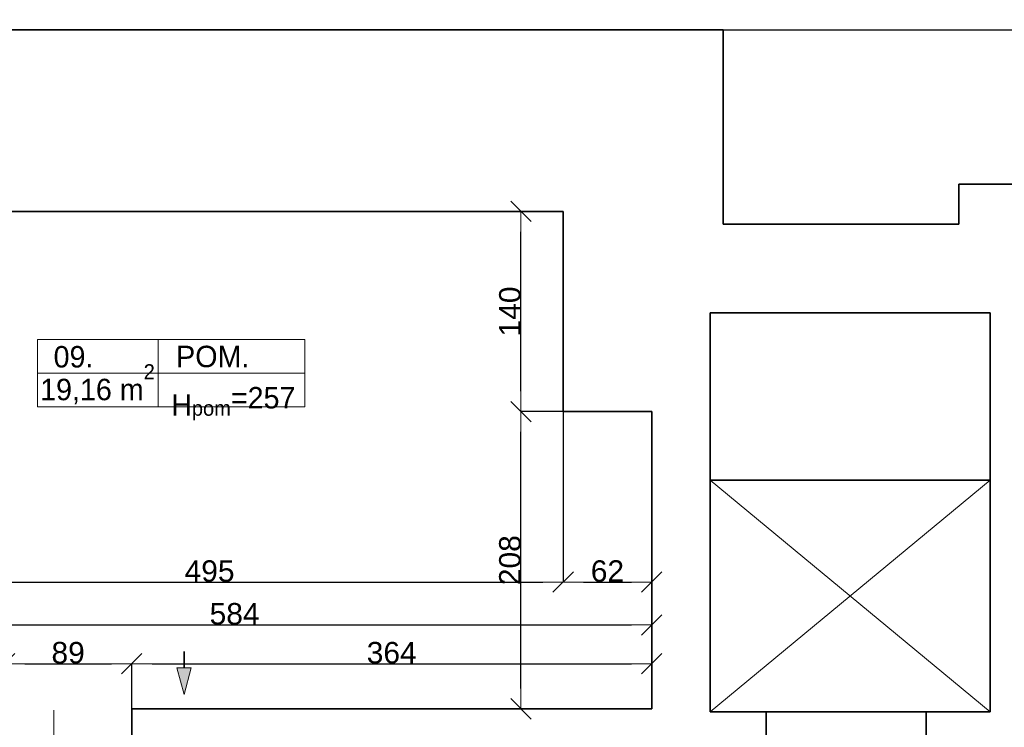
# Model space of a CAD drawing. Header units: metres. Extents: x 7506757 to 756746378, y 5735207 to 582114514.
# Tile 103 of 256: x 7701391 to 7708283, y 5805168 to 5810119. Entities that reach past the tile are written whole.
import ezdxf

# ---------------------------------------------------------------- set-up
doc = ezdxf.new("R2010")
doc.units = ezdxf.units.M
doc.header["$MEASUREMENT"] = 0
doc.header["$PDMODE"] = 2
doc.layers.get('0').update_dxf_attribs({"color": 250, "linetype": 'CONTINUOUS', "lineweight": 100, "plot": 0})
doc.layers.get('Defpoints').update_dxf_attribs({"linetype": 'CONTINUOUS'})
for name, color, linetype, lineweight in [('2D - Ogolne46', 7, 'CONTINUOUS', 18), ('7 - linia widok1', 7, 'CONTINUOUS', 13), ('M_OCIANA1', 7, 'CONTINUOUS', 13), ('M_OCIANA141', 7, 'CONTINUOUS', 0), ('M_OCIANA6', 5, 'CONTINUOUS', 35), ('M_OPISY141', 7, 'CONTINUOUS', 0), ('opis1', 7, 'CONTINUOUS', 13)]:
    doc.layers.add(name, color=color, linetype=linetype, lineweight=lineweight)
doc.layers.add('M_OCIANA', color=7, linetype='CONTINUOUS')
doc.layers.add('PWYMIAR', color=7, linetype='CONTINUOUS')
doc.styles.add('GENERATED_STYLE_1', font='arial.ttf')
doc.styles.add('GENERATED_STYLE_2', font='txt')
doc.dimstyles.new('GENERATED_STYLE__1', dxfattribs={"dimtxt": 150, "dimasz": 142.5, "dimexe": 0.18, "dimexo": 0, "dimgap": 0.09, "dimtad": 1, "dimdec": 0, "dimlfac": 0.1, "dimzin": 0, "dimdsep": 46, "dimtxsty": 'GENERATED_STYLE_1', "dimblk": 'ARROWHEAD_6', "dimblk1": 'ARROWHEAD_6', "dimblk2": 'ARROWHEAD_6', "dimcen": 0.09, "dimclrd": 251, "dimclre": 251, "dimclrt": 7, "dimazin": 0, "dimtfac": 1, "dimtdec": 4, "dimtmove": 0, "dimatfit": 3, "dimfxl": 0, "dimtolj": 1, "dimtzin": 0, "dimarcsym": 0})
doc.dimstyles.new('GENERATED_STYLE__2', dxfattribs={"dimtxt": 150, "dimasz": 142.5, "dimexe": 0.18, "dimexo": 0, "dimgap": 0.09, "dimtad": 1, "dimtih": 1, "dimtoh": 1, "dimdec": 0, "dimlfac": 0.1, "dimzin": 0, "dimdsep": 46, "dimtxsty": 'GENERATED_STYLE_1', "dimblk": 'ARROWHEAD_6', "dimblk1": 'ARROWHEAD_6', "dimblk2": 'ARROWHEAD_6', "dimcen": 0.09, "dimclrd": 251, "dimclre": 251, "dimclrt": 7, "dimazin": 0, "dimtfac": 1, "dimtdec": 4, "dimtmove": 0, "dimatfit": 3, "dimfxl": 0, "dimtolj": 1, "dimtzin": 0, "dimarcsym": 0})
doc.dimstyles.new('GENERATED_STYLE__3', dxfattribs={"dimtxt": 150, "dimasz": 142.5, "dimexe": 0.18, "dimexo": 0, "dimgap": 0.09, "dimtad": 1, "dimdec": 0, "dimlfac": 0.1, "dimzin": 0, "dimdsep": 46, "dimtxsty": 'GENERATED_STYLE_1', "dimblk": 'ARROWHEAD_6', "dimblk1": 'ARROWHEAD_6', "dimblk2": 'ARROWHEAD_6', "dimcen": 0.09, "dimclrd": 251, "dimclre": 251, "dimclrt": 7, "dimazin": 0, "dimtfac": 1, "dimtdec": 4, "dimtmove": 2, "dimatfit": 3, "dimfxl": 0, "dimtolj": 1, "dimtzin": 0, "dimarcsym": 0})

# ---------------------------------------------------------------- blocks, each defined once
blk = doc.blocks.new('Linia_21', base_point=(605361.3, 254718.8))
at = {"layer": 'M_OCIANA1', "linetype": 'Continuous'}
blk.add_hatch(color=256, dxfattribs=at).paths.add_polyline_path([(605361.3, 254419.2), (605311.3, 254605.8), (605411.3, 254605.8)], flags=0)
for p, q in [((605361.3, 254419.2), (605311.3, 254605.8)), ((605311.3, 254605.8), (605411.3, 254605.8)), ((605361.3, 254419.2), (605411.3, 254605.8))]:
    blk.add_line(p, q, dxfattribs=at)
at = {"layer": 'M_OCIANA6', "linetype": 'Continuous'}
blk.add_line((605361.3, 254718.8), (605361.3, 254605.8), dxfattribs=at)
blk = doc.blocks.new('ARROWHEAD_6')
at = {"color": 0, "linetype": 'Continuous', "lineweight": 0}
for p, q in [((-0.5, -0.5), (0.5, 0.5)), ((0, 0), (-1, 0))]:
    blk.add_line(p, q, dxfattribs=at)
blk = doc.blocks.new('*D5605')
at = {"layer": 'Defpoints', "color": 0, "linetype": 'Continuous', "transparency": 16777216}
for p in [(7702174.5, 5805612.9), (7701284.5, 5805297.5), (7702174.5, 5805297.5)]:
    blk.add_point(p, dxfattribs=at)
at = {"layer": 'PWYMIAR', "color": 251, "linetype": 'Continuous', "lineweight": -2, "transparency": 16777216}
for p, q in [((7701284.5, 5805297.5), (7701284.5, 5805613)), ((7701427, 5805612.9), (7702032, 5805612.9)), ((7702174.5, 5805297.5), (7702174.5, 5805613))]:
    blk.add_line(p, q, dxfattribs=at)
at = {"layer": 'PWYMIAR', "color": 251, "linetype": 'Continuous', "lineweight": -2, "transparency": 16777216, "xscale": 142.5, "yscale": 142.5, "zscale": 142.5, "rotation": 180}
blk.add_blockref('ARROWHEAD_6', (7701284.5, 5805612.9), dxfattribs=at)
at = {"layer": 'PWYMIAR', "color": 251, "linetype": 'Continuous', "lineweight": -2, "transparency": 16777216, "xscale": 142.5, "yscale": 142.5, "zscale": 142.5}
blk.add_blockref('ARROWHEAD_6', (7702174.5, 5805612.9), dxfattribs=at)
at = {"layer": 'PWYMIAR', "color": 7, "linetype": 'Continuous', "lineweight": 13, "transparency": 16777216, "insert": (7701729.5, 5805689.5), "char_height": 150, "attachment_point": 5, "style": 'GENERATED_STYLE_1'}
blk.add_mtext('\\A1;89', dxfattribs=at)
blk = doc.blocks.new('*D5606')
at = {"layer": 'Defpoints', "color": 0, "linetype": 'Continuous', "transparency": 16777216}
for p in [(7705814.7, 5805612.9), (7702174.5, 5805297.5), (7705814.7, 5805297.5)]:
    blk.add_point(p, dxfattribs=at)
at = {"layer": 'PWYMIAR', "color": 251, "linetype": 'Continuous', "lineweight": -2, "transparency": 16777216}
for p, q in [((7702174.5, 5805297.5), (7702174.5, 5805613)), ((7702317, 5805612.9), (7705672.2, 5805612.9)), ((7705814.7, 5805297.5), (7705814.7, 5805613))]:
    blk.add_line(p, q, dxfattribs=at)
at = {"layer": 'PWYMIAR', "color": 251, "linetype": 'Continuous', "lineweight": -2, "transparency": 16777216, "xscale": 142.5, "yscale": 142.5, "zscale": 142.5, "rotation": 180}
blk.add_blockref('ARROWHEAD_6', (7702174.5, 5805612.9), dxfattribs=at)
at = {"layer": 'PWYMIAR', "color": 251, "linetype": 'Continuous', "lineweight": -2, "transparency": 16777216, "xscale": 142.5, "yscale": 142.5, "zscale": 142.5}
blk.add_blockref('ARROWHEAD_6', (7705814.7, 5805612.9), dxfattribs=at)
at = {"layer": 'PWYMIAR', "color": 7, "linetype": 'Continuous', "lineweight": 13, "transparency": 16777216, "insert": (7703994.6, 5805689.6), "char_height": 150, "attachment_point": 5, "style": 'GENERATED_STYLE_1'}
blk.add_mtext('\\A1;364', dxfattribs=at)
blk = doc.blocks.new('*D5608')
at = {"layer": 'Defpoints', "color": 0, "linetype": 'Continuous', "transparency": 16777216}
for p in [(7700244.7, 5808777.5), (7705194.7, 5807377.5), (7705194.7, 5806183.9)]:
    blk.add_point(p, dxfattribs=at)
at = {"layer": 'PWYMIAR', "color": 251, "linetype": 'Continuous', "lineweight": -2, "transparency": 16777216}
for p, q in [((7700244.7, 5808777.5), (7700244.7, 5806183.7)), ((7705194.7, 5807377.5), (7705194.7, 5806183.7)), ((7700387.2, 5806183.9), (7705052.2, 5806183.9))]:
    blk.add_line(p, q, dxfattribs=at)
at = {"layer": 'PWYMIAR', "color": 251, "linetype": 'Continuous', "lineweight": -2, "transparency": 16777216, "xscale": 142.5, "yscale": 142.5, "zscale": 142.5, "rotation": 180}
blk.add_blockref('ARROWHEAD_6', (7700244.7, 5806183.9), dxfattribs=at)
at = {"layer": 'PWYMIAR', "color": 251, "linetype": 'Continuous', "lineweight": -2, "transparency": 16777216, "xscale": 142.5, "yscale": 142.5, "zscale": 142.5}
blk.add_blockref('ARROWHEAD_6', (7705194.7, 5806183.9), dxfattribs=at)
at = {"layer": 'PWYMIAR', "color": 7, "linetype": 'Continuous', "lineweight": 13, "transparency": 16777216, "insert": (7702719.7, 5806260.6), "char_height": 150, "attachment_point": 5, "style": 'GENERATED_STYLE_1'}
blk.add_mtext('\\A1;495', dxfattribs=at)
blk = doc.blocks.new('*D5609')
at = {"layer": 'Defpoints', "color": 0, "linetype": 'Continuous', "transparency": 16777216}
for p in [(7705194.7, 5807377.5), (7705814.7, 5807377.5), (7705814.7, 5806183.9)]:
    blk.add_point(p, dxfattribs=at)
at = {"layer": 'PWYMIAR', "color": 251, "linetype": 'Continuous', "lineweight": -2, "transparency": 16777216}
for p, q in [((7705194.7, 5807377.5), (7705194.7, 5806183.7)), ((7705814.7, 5807377.5), (7705814.7, 5806183.7)), ((7705337.2, 5806183.9), (7705672.2, 5806183.9))]:
    blk.add_line(p, q, dxfattribs=at)
at = {"layer": 'PWYMIAR', "color": 251, "linetype": 'Continuous', "lineweight": -2, "transparency": 16777216, "xscale": 142.5, "yscale": 142.5, "zscale": 142.5, "rotation": 180}
blk.add_blockref('ARROWHEAD_6', (7705194.7, 5806183.9), dxfattribs=at)
at = {"layer": 'PWYMIAR', "color": 251, "linetype": 'Continuous', "lineweight": -2, "transparency": 16777216, "xscale": 142.5, "yscale": 142.5, "zscale": 142.5}
blk.add_blockref('ARROWHEAD_6', (7705814.7, 5806183.9), dxfattribs=at)
at = {"layer": 'PWYMIAR', "color": 7, "linetype": 'Continuous', "lineweight": 13, "transparency": 16777216, "insert": (7705504.7, 5806260.6), "char_height": 150, "attachment_point": 5, "style": 'GENERATED_STYLE_1'}
blk.add_mtext('\\A1;62', dxfattribs=at)
blk = doc.blocks.new('*D5610')
at = {"layer": 'Defpoints', "color": 0, "linetype": 'Continuous', "transparency": 16777216}
for p in [(7705814.7, 5805885), (7699974.7, 5805297.5), (7705814.7, 5805297.5)]:
    blk.add_point(p, dxfattribs=at)
at = {"layer": 'PWYMIAR', "color": 251, "linetype": 'Continuous', "lineweight": -2, "transparency": 16777216}
for p, q in [((7699974.7, 5805297.5), (7699974.7, 5805885.2)), ((7700117.2, 5805885), (7705672.2, 5805885)), ((7705814.7, 5805297.5), (7705814.7, 5805885.2))]:
    blk.add_line(p, q, dxfattribs=at)
at = {"layer": 'PWYMIAR', "color": 251, "linetype": 'Continuous', "lineweight": -2, "transparency": 16777216, "xscale": 142.5, "yscale": 142.5, "zscale": 142.5, "rotation": 180}
blk.add_blockref('ARROWHEAD_6', (7699974.7, 5805885), dxfattribs=at)
at = {"layer": 'PWYMIAR', "color": 251, "linetype": 'Continuous', "lineweight": -2, "transparency": 16777216, "xscale": 142.5, "yscale": 142.5, "zscale": 142.5}
blk.add_blockref('ARROWHEAD_6', (7705814.7, 5805885), dxfattribs=at)
at = {"layer": 'PWYMIAR', "color": 7, "linetype": 'Continuous', "lineweight": 13, "transparency": 16777216, "insert": (7702894.7, 5805961.6), "char_height": 150, "attachment_point": 5, "style": 'GENERATED_STYLE_1'}
blk.add_mtext('\\A1;584', dxfattribs=at)
blk = doc.blocks.new('*D5614')
at = {"layer": 'Defpoints', "color": 0, "linetype": 'Continuous', "transparency": 16777216}
for p in [(7704899, 5807377.5), (7705194.7, 5807377.5), (7705814.7, 5805297.5)]:
    blk.add_point(p, dxfattribs=at)
at = {"layer": 'PWYMIAR', "color": 251, "linetype": 'Continuous', "lineweight": -2, "transparency": 16777216}
for p, q in [((7705194.7, 5807377.5), (7704898.9, 5807377.5)), ((7704899, 5805440), (7704899, 5807235)), ((7705814.7, 5805297.5), (7704898.9, 5805297.5))]:
    blk.add_line(p, q, dxfattribs=at)
at = {"layer": 'PWYMIAR', "color": 251, "linetype": 'Continuous', "lineweight": -2, "transparency": 16777216, "xscale": 142.5, "yscale": 142.5, "zscale": 142.5}
for p, rotation in [((7704899, 5807377.5), 90), ((7704899, 5805297.5), 270)]:
    blk.add_blockref('ARROWHEAD_6', p, dxfattribs=dict(at, rotation=rotation))
at = {"layer": 'PWYMIAR', "color": 7, "linetype": 'Continuous', "lineweight": 13, "transparency": 16777216, "insert": (7704822.4, 5806337.5), "char_height": 150, "attachment_point": 5, "rotation": 90, "style": 'GENERATED_STYLE_1'}
blk.add_mtext('\\A1;208', dxfattribs=at)
blk = doc.blocks.new('*D5615')
at = {"layer": 'Defpoints', "color": 0, "linetype": 'Continuous', "transparency": 16777216}
for p in [(7704899, 5808777.5), (7705194.7, 5808777.5), (7705194.7, 5807377.5)]:
    blk.add_point(p, dxfattribs=at)
at = {"layer": 'PWYMIAR', "color": 251, "linetype": 'Continuous', "lineweight": -2, "transparency": 16777216}
for p, q in [((7705194.7, 5808777.5), (7704898.9, 5808777.5)), ((7704899, 5807520), (7704899, 5808635)), ((7705194.7, 5807377.5), (7704898.9, 5807377.5))]:
    blk.add_line(p, q, dxfattribs=at)
at = {"layer": 'PWYMIAR', "color": 251, "linetype": 'Continuous', "lineweight": -2, "transparency": 16777216, "xscale": 142.5, "yscale": 142.5, "zscale": 142.5}
for p, rotation in [((7704899, 5808777.5), 90), ((7704899, 5807377.5), 270)]:
    blk.add_blockref('ARROWHEAD_6', p, dxfattribs=dict(at, rotation=rotation))
at = {"layer": 'PWYMIAR', "color": 7, "linetype": 'Continuous', "lineweight": 13, "transparency": 16777216, "insert": (7704822.4, 5808077.5), "char_height": 150, "attachment_point": 5, "rotation": 90, "style": 'GENERATED_STYLE_1'}
blk.add_mtext('\\A1;140', dxfattribs=at)
blk = doc.blocks.new('*D5702')
at = {"layer": 'Defpoints', "color": 0, "linetype": 'Continuous', "transparency": 16777216}
for p in [(7701284.5, 5805297.5), (7702174.5, 5805297.5), (7702174.5, 5804202.1)]:
    blk.add_point(p, dxfattribs=at)
at = {"layer": 'PWYMIAR', "color": 251, "linetype": 'Continuous', "lineweight": -2, "transparency": 16777216}
for p, q in [((7701284.5, 5805297.5), (7701284.5, 5804201.9)), ((7702174.5, 5805297.5), (7702174.5, 5804201.9)), ((7701427, 5804202.1), (7702032, 5804202.1))]:
    blk.add_line(p, q, dxfattribs=at)
at = {"layer": 'PWYMIAR', "color": 251, "linetype": 'Continuous', "lineweight": -2, "transparency": 16777216, "xscale": 142.5, "yscale": 142.5, "zscale": 142.5, "rotation": 180}
blk.add_blockref('ARROWHEAD_6', (7701284.5, 5804202.1), dxfattribs=at)
at = {"layer": 'PWYMIAR', "color": 251, "linetype": 'Continuous', "lineweight": -2, "transparency": 16777216, "xscale": 142.5, "yscale": 142.5, "zscale": 142.5}
blk.add_blockref('ARROWHEAD_6', (7702174.5, 5804202.1), dxfattribs=at)
at = {"layer": 'PWYMIAR', "color": 7, "linetype": 'Continuous', "lineweight": 13, "transparency": 16777216, "insert": (7701729.5, 5804278.7), "char_height": 150, "attachment_point": 5, "style": 'GENERATED_STYLE_1'}
blk.add_mtext('\\A1;89', dxfattribs=at)
blk = doc.blocks.new('*D5703')
at = {"layer": 'Defpoints', "color": 0, "linetype": 'Continuous', "transparency": 16777216}
for p in [(7702174.5, 5805297.5), (7705774.7, 5804583.1), (7705774.7, 5804202.1)]:
    blk.add_point(p, dxfattribs=at)
at = {"layer": 'PWYMIAR', "color": 251, "linetype": 'Continuous', "lineweight": -2, "transparency": 16777216}
for p, q in [((7702174.5, 5805297.5), (7702174.5, 5804201.9)), ((7705774.7, 5804583.1), (7705774.7, 5804201.9)), ((7702317, 5804202.1), (7705632.2, 5804202.1))]:
    blk.add_line(p, q, dxfattribs=at)
at = {"layer": 'PWYMIAR', "color": 251, "linetype": 'Continuous', "lineweight": -2, "transparency": 16777216, "xscale": 142.5, "yscale": 142.5, "zscale": 142.5, "rotation": 180}
blk.add_blockref('ARROWHEAD_6', (7702174.5, 5804202.1), dxfattribs=at)
at = {"layer": 'PWYMIAR', "color": 251, "linetype": 'Continuous', "lineweight": -2, "transparency": 16777216, "xscale": 142.5, "yscale": 142.5, "zscale": 142.5}
blk.add_blockref('ARROWHEAD_6', (7705774.7, 5804202.1), dxfattribs=at)
at = {"layer": 'PWYMIAR', "color": 7, "linetype": 'Continuous', "lineweight": 13, "transparency": 16777216, "insert": (7703974.6, 5804278.8), "char_height": 150, "attachment_point": 5, "style": 'GENERATED_STYLE_1'}
blk.add_mtext('\\A1;360', dxfattribs=at)
blk = doc.blocks.new('*D5747')
at = {"layer": 'Defpoints', "color": 0, "linetype": 'Continuous', "transparency": 16777216}
for p in [(7707964.6, 5808967.5), (7715992.2, 5808967.5), (7708736.9, 5808259.4)]:
    blk.add_point(p, dxfattribs=at)
at = {"layer": 'PWYMIAR', "color": 251, "linetype": 'Continuous', "lineweight": -2, "transparency": 16777216}
for p, q in [((7707964.6, 5808967.5), (7715992.4, 5808967.5)), ((7715992.2, 5808401.9), (7715992.2, 5808825)), ((7708736.9, 5808259.4), (7715992.4, 5808259.4))]:
    blk.add_line(p, q, dxfattribs=at)
at = {"layer": 'PWYMIAR', "color": 251, "linetype": 'Continuous', "lineweight": -2, "transparency": 16777216, "xscale": 142.5, "yscale": 142.5, "zscale": 142.5}
for p, rotation in [((7715992.2, 5808967.5), 90), ((7715992.2, 5808259.4), 270)]:
    blk.add_blockref('ARROWHEAD_6', p, dxfattribs=dict(at, rotation=rotation))
at = {"layer": 'PWYMIAR', "color": 7, "linetype": 'Continuous', "lineweight": 13, "transparency": 16777216, "insert": (7715916.8, 5808613.4), "char_height": 150, "attachment_point": 5, "rotation": 90, "style": 'GENERATED_STYLE_1'}
blk.add_mtext('\\A1;71', dxfattribs=at)
blk = doc.blocks.new('*D5748')
at = {"layer": 'Defpoints', "color": 0, "linetype": 'Continuous', "transparency": 16777216}
for p in [(7706314.6, 5810047.5), (7715992.2, 5810047.5), (7707964.6, 5808967.5)]:
    blk.add_point(p, dxfattribs=at)
at = {"layer": 'PWYMIAR', "color": 251, "linetype": 'Continuous', "lineweight": -2, "transparency": 16777216}
for p, q in [((7706314.6, 5810047.5), (7715992.4, 5810047.5)), ((7715992.2, 5809110), (7715992.2, 5809905)), ((7707964.6, 5808967.5), (7715992.4, 5808967.5))]:
    blk.add_line(p, q, dxfattribs=at)
at = {"layer": 'PWYMIAR', "color": 251, "linetype": 'Continuous', "lineweight": -2, "transparency": 16777216, "xscale": 142.5, "yscale": 142.5, "zscale": 142.5}
for p, rotation in [((7715992.2, 5810047.5), 90), ((7715992.2, 5808967.5), 270)]:
    blk.add_blockref('ARROWHEAD_6', p, dxfattribs=dict(at, rotation=rotation))
at = {"layer": 'PWYMIAR', "color": 7, "linetype": 'Continuous', "lineweight": 13, "transparency": 16777216, "insert": (7715915.5, 5809507.5), "char_height": 150, "attachment_point": 5, "rotation": 90, "style": 'GENERATED_STYLE_1'}
blk.add_mtext('\\A1;108', dxfattribs=at)
blk = doc.blocks.new('*D5750')
at = {"layer": 'Defpoints', "color": 0, "linetype": 'Continuous', "transparency": 16777216}
for p in [(7706314.6, 5810047.5), (7716450.6, 5810047.5), (7714304.6, 5808967.5)]:
    blk.add_point(p, dxfattribs=at)
at = {"layer": 'PWYMIAR', "color": 251, "linetype": 'Continuous', "lineweight": -2, "transparency": 16777216}
for p, q in [((7706314.6, 5810047.5), (7716450.8, 5810047.5)), ((7716450.6, 5809110), (7716450.6, 5809905)), ((7714304.6, 5808967.5), (7716450.8, 5808967.5))]:
    blk.add_line(p, q, dxfattribs=at)
at = {"layer": 'PWYMIAR', "color": 251, "linetype": 'Continuous', "lineweight": -2, "transparency": 16777216, "xscale": 142.5, "yscale": 142.5, "zscale": 142.5}
for p, rotation in [((7716450.6, 5810047.5), 90), ((7716450.6, 5808967.5), 270)]:
    blk.add_blockref('ARROWHEAD_6', p, dxfattribs=dict(at, rotation=rotation))
at = {"layer": 'PWYMIAR', "color": 7, "linetype": 'Continuous', "lineweight": 13, "transparency": 16777216, "insert": (7716373.9, 5809507.5), "char_height": 150, "attachment_point": 5, "rotation": 90, "style": 'GENERATED_STYLE_1'}
blk.add_mtext('\\A1;108', dxfattribs=at)

msp = doc.modelspace()

# ---------------------------------------------------------------- linework, layer by layer
at = {"layer": '7 - linia widok1', "linetype": 'Continuous'}
msp.add_line((7701628.7, 5804627), (7701628.7, 5805288.5), dxfattribs=at)
at = {"layer": 'M_OCIANA141', "linetype": 'Continuous'}
for p, q in [((7706224.6, 5805277.5), (7708184.6, 5806897.5)), ((7706224.6, 5806897.5), (7708184.6, 5805277.5))]:
    msp.add_line(p, q, dxfattribs=at)
at = {"layer": 'M_OCIANA6'}
for p, q in [((7706314.6, 5810047.5), (7690644.6, 5810047.5)), ((7706314.6, 5808687.5), (7706314.6, 5810047.5)), ((7714304.6, 5808967.5), (7707964.6, 5808967.5)), ((7707964.6, 5808967.5), (7707964.6, 5808687.5)), ((7707964.6, 5808687.5), (7706314.6, 5808687.5)), ((7706224.6, 5808067.5), (7708184.6, 5808067.5)), ((7706224.6, 5808067.5), (7706224.6, 5806897.5)), ((7708184.6, 5808067.5), (7708184.6, 5806897.5)), ((7706614.7, 5804724.5), (7706614.7, 5805277.5)), ((7707734.7, 5804724.5), (7707734.7, 5805277.5))]:
    msp.add_line(p, q, dxfattribs=at)
at = {"layer": 'M_OCIANA6', "linetype": 'Continuous'}
for p, q in [((7705194.7, 5808777.5), (7700244.7, 5808777.5)), ((7705194.7, 5808777.5), (7705194.7, 5807377.5)), ((7705814.7, 5807377.5), (7705194.7, 5807377.5)), ((7705814.7, 5807377.5), (7705814.7, 5805297.5)), ((7706224.6, 5806897.5), (7708184.6, 5806897.5)), ((7706224.6, 5806897.5), (7706224.6, 5805277.5)), ((7708184.6, 5806897.5), (7708184.6, 5805277.5)), ((7702174.5, 5804807.5), (7702174.5, 5805297.5)), ((7705814.7, 5805297.5), (7702174.5, 5805297.5)), ((7706224.6, 5805277.5), (7708184.6, 5805277.5))]:
    msp.add_line(p, q, dxfattribs=at)
at = {"layer": 'M_OPISY141', "linetype": 'Continuous'}
for p, q in [((7701515.4, 5807881.9), (7703386.5, 5807881.9)), ((7701515.4, 5807410.8), (7701515.4, 5807881.9)), ((7702360, 5807881.9), (7702360, 5807410.8)), ((7703386.5, 5807881.9), (7703386.5, 5807410.8)), ((7701515.4, 5807646.4), (7703386.5, 5807646.4)), ((7703386.5, 5807410.8), (7701515.4, 5807410.8))]:
    msp.add_line(p, q, dxfattribs=at)

# ---------------------------------------------------------------- block references
at = {"layer": 'M_OCIANA', "color": 5, "linetype": 'Continuous', "lineweight": 35}
msp.add_blockref('Linia_21', (7702541.2, 5805697.9), dxfattribs=at)

# ---------------------------------------------------------------- texts
at = {"layer": '2D - Ogolne46', "linetype": 'Continuous', "insert": (7701533.6, 5807428.7), "char_height": 150, "attachment_point": 7, "style": 'GENERATED_STYLE_2'}
msp.add_mtext('{19,16 m\\A1{\\H0.7x;\\S2^  ;}}', dxfattribs=at)
at = {"layer": 'opis1', "linetype": 'Continuous', "char_height": 150, "attachment_point": 1, "style": 'GENERATED_STYLE_2'}
for s, insert in [('{09.}', (7701627.9, 5807835.7)), ('{POM.}', (7702485.6, 5807837.7)), ('{H\\A1{\\H0.7x;\\S ^ pom;}=257}', (7702450.9, 5807600.1))]:
    msp.add_mtext(s, dxfattribs=dict(at, insert=insert))

# ---------------------------------------------------------------- dimensions: what is measured, and where the dimension line sits
at = {"layer": 'PWYMIAR', "color": 251, "linetype": 'Continuous', "lineweight": 13}
for base, p1, p2, dimstyle, picture, middle in [((7715992.2, 5810047.5), (7707964.6, 5808967.5), (7706314.6, 5810047.5), 'GENERATED_STYLE__1', '*D5748', (7715915.5, 5809507.5)), ((7716450.6, 5810047.5), (7714304.6, 5808967.5), (7706314.6, 5810047.5), 'GENERATED_STYLE__1', '*D5750', (7716373.9, 5809507.5)), ((7715992.2, 5808967.5), (7708736.9, 5808259.4), (7707964.6, 5808967.5), 'GENERATED_STYLE__1', '*D5747', (7715916.8, 5808613.4)), ((7704899, 5808777.5), (7705194.7, 5807377.5), (7705194.7, 5808777.5), 'GENERATED_STYLE__1', '*D5615', (7704822.4, 5808077.5)), ((7704899, 5807377.5), (7705814.7, 5805297.5), (7705194.7, 5807377.5), 'GENERATED_STYLE__3', '*D5614', (7704822.4, 5806337.5))]:
    dim = msp.add_linear_dim(base=base, p1=p1, p2=p2, angle=90, dimstyle=dimstyle, dxfattribs=at)
    dim.commit()
    dim.dimension.update_dxf_attribs({"geometry": picture, "text_midpoint": middle})
for base, p1, p2, picture, middle in [((7705194.7, 5806183.9), (7700244.7, 5808777.5), (7705194.7, 5807377.5), '*D5608', (7702719.7, 5806260.6)), ((7705814.7, 5806183.9), (7705194.7, 5807377.5), (7705814.7, 5807377.5), '*D5609', (7705504.7, 5806260.6)), ((7705814.7, 5805885), (7699974.7, 5805297.5), (7705814.7, 5805297.5), '*D5610', (7702894.7, 5805961.6)), ((7702174.5, 5805612.9), (7701284.5, 5805297.5), (7702174.5, 5805297.5), '*D5605', (7701729.5, 5805689.5)), ((7705814.7, 5805612.9), (7702174.5, 5805297.5), (7705814.7, 5805297.5), '*D5606', (7703994.6, 5805689.6)), ((7702174.5, 5804202.1), (7701284.5, 5805297.5), (7702174.5, 5805297.5), '*D5702', (7701729.5, 5804278.7)), ((7705774.7, 5804202.1), (7702174.5, 5805297.5), (7705774.7, 5804583.1), '*D5703', (7703974.6, 5804278.8))]:
    dim = msp.add_linear_dim(base=base, p1=p1, p2=p2, dimstyle='GENERATED_STYLE__2', dxfattribs=at)
    dim.commit()
    dim.dimension.update_dxf_attribs({"geometry": picture, "text_midpoint": middle})

doc.saveas('drawing.dxf')
